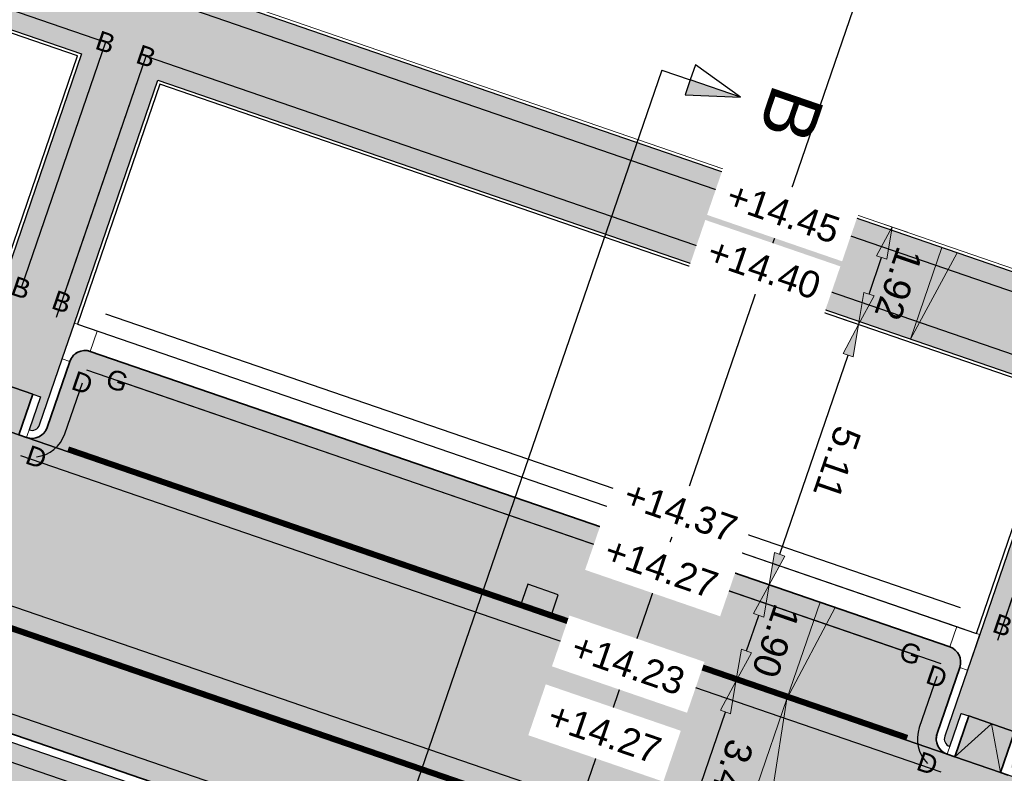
# Model space of a CAD drawing. Header units: metres. Extents: x 131295 to 132236, y 397710 to 398702.
# Tile 56 of 127: x 131425 to 131443, y 398041 to 398055. Entities that reach past the tile are written whole.
import ezdxf
from ezdxf.enums import TextEntityAlignment as Align

# ---------------------------------------------------------------- set-up
doc = ezdxf.new("R2010")
doc.units = ezdxf.units.M
doc.linetypes.add('AL-MATERIAALS', pattern=[2, 1, -1])
doc.linetypes.add('MA-1-3', pattern=[4, 1, -3])
doc.layers.get('Defpoints').update_dxf_attribs({"color": 128})
for name, color, linetype, lineweight in [('N-D-dwarsprofiel situatie @ 0.2', 7, 'Continuous', 25), ('N-IE-markering 1 - 3 streep 0.10', 255, 'MA-1-3', 18), ('N-KO-inritperronband 130-150x250mm', 3, 'Continuous', 35), ('N-KO-opsluitband 60x200mm', 2, 'Continuous', 25), ('N-KO-opsluitband achterkant', 8, 'Continuous', 5), ('N-KO-tekst banden', 1, 'Continuous', 18), ('N-KO-trottoirband 130-150x250mm', 3, 'Continuous', 35), ('N-KO-trottoirband 380-400x250mm', 3, 'Continuous', 35), ('N-KO-trottoirband achterkant', 8, 'Continuous', 5), ('N-RI-straatkolk', 7, 'Continuous', 25), ('N-VH-afschotrichting', 250, 'Continuous', 18), ('N-VH-afschotrichting @ 0.2', 250, 'Continuous', 18), ("N-VH-arcering 'MAT' grijs 254", 254, 'Continuous', 18), ('X-AL-maatvoering', 1, 'Continuous', 18), ('X-AL-materiaalscheiding', 1, 'AL-MATERIAALS', 18), ('X-AL-planhoogte', 190, 'Continuous', 25)]:
    doc.layers.add(name, color=color, linetype=linetype, lineweight=lineweight)
doc.layers.add("N-VH-arcering 'MAT' kleur 1 (heiderood)", color=7, linetype='Continuous', lineweight=18, true_color=0xd98c8c)
doc.layers.add("N-VH-arcering 'MAT' kleur 5 (roodbruin)", color=7, linetype='Continuous', lineweight=18, true_color=0xc5a6a0)
for name, color, linetype, plot in [('X-AL-contourlijnen', 30, 'Continuous', False), ('X-AL-hulplijn bandenlijnnummers', 30, 'Continuous', False), ('X-AL-hulplijn hoogtetekst', 190, 'Continuous', False)]:
    doc.layers.add(name, color=color, linetype=linetype, plot=plot)
doc.styles.add('CS Annotative', font='arial.ttf')
doc.dimstyles.new('CS Annotative', dxfattribs={"dimtxt": 2.5, "dimasz": 3, "dimexe": 0.18, "dimexo": 0.0625, "dimgap": 1, "dimtad": 1, "dimzin": 0, "dimdsep": 46, "dimtxsty": 'CS Annotative', "dimblk": 'CS Dimensionpijl', "dimcen": 0, "dimse1": 1, "dimse2": 1, "dimclrd": 256, "dimclre": 256, "dimclrt": 2, "dimadec": 0, "dimazin": 0, "dimtm": 1e-09, "dimtfac": 1, "dimtofl": 0, "dimtmove": 1, "dimatfit": 3, "dimfxl": 1, "dimtfillclr": 256, "dimtolj": 1, "dimtzin": 0, "dimarcsym": 0})

# ---------------------------------------------------------------- blocks, each defined once
blk = doc.blocks.new('*U147')
blk.add_lwpolyline([(2.178142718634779, 1.602558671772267), (-0.6415377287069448, 2.626961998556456), (-1.409840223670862, 0.5122016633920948), (1.409840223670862, -0.5122016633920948)], close=True)
blk.add_solid([(2.178142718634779, 1.602558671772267), (1.409840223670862, -0.5122016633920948), (2.178142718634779, 1.602558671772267), (-0.6415377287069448, 2.626961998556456)])
blk = doc.blocks.new('CS Dimensionpijl')
h = blk.add_hatch(color=256)
h.dxf.hatch_style = 1
h.paths.add_polyline_path([(-1, -0.1666666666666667), (0, 0), (-1, 0.1666666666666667)])
at = {"flags": 128}
blk.add_lwpolyline([(0, 0.5), (0, -0.5)], dxfattribs=at)
blk.add_lwpolyline([(-1, -0.1666666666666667), (0, 0), (-1, 0.1666666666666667)], close=True, dxfattribs=at)
blk = doc.blocks.new('*D346')
at = {"layer": 'Defpoints', "color": 0, "transparency": 16777216}
for p in [(131438.3446278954, 398042.6281038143), (131438.3446278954, 398042.6281038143), (131437.2395792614, 398039.4126686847)]:
    blk.add_point(p, dxfattribs=at)
at = {"layer": 'X-AL-maatvoering', "lineweight": -2, "transparency": 16777216}
blk.add_line((131437.434585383, 398039.9800949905), (131438.1496203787, 398042.060677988), dxfattribs=at)
at = {"layer": 'X-AL-maatvoering', "lineweight": -2, "transparency": 16777216, "xscale": 0.6000000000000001, "yscale": 0.6000000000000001, "zscale": 0.6000000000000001}
for p, rotation in [((131438.3446278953, 398042.6281038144), 71.03366602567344), ((131437.2395778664, 398039.4126691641), 251.0336660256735)]:
    blk.add_blockref('CS Dimensionpijl', p, dxfattribs=dict(at, rotation=rotation))
at = {"layer": 'X-AL-maatvoering', "color": 2, "transparency": 16777216, "insert": (131438.2228330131, 398040.87235725), "char_height": 0.5, "attachment_point": 5, "rotation": 251.03366602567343, "style": 'CS Annotative'}
blk.add_mtext('\\A1;3.40', dxfattribs=at)
blk = doc.blocks.new('*D347')
at = {"layer": 'Defpoints', "color": 0, "transparency": 16777216}
for p in [(131438.9621502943, 398044.4249519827), (131438.9621514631, 398044.4249515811), (131438.3446278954, 398042.6281038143)]:
    blk.add_point(p, dxfattribs=at)
at = {"layer": 'X-AL-maatvoering', "lineweight": -2, "transparency": 16777216}
blk.add_line((131438.539635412, 398043.1955296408), (131438.7671439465, 398043.8575257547), dxfattribs=at)
at = {"layer": 'X-AL-maatvoering', "lineweight": -2, "transparency": 16777216, "xscale": 0.6000000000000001, "yscale": 0.6000000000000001, "zscale": 0.6000000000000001}
for p, rotation in [((131438.9621514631, 398044.4249515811), 71.03366602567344), ((131438.3446278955, 398042.6281038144), 251.0336660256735)]:
    blk.add_blockref('CS Dimensionpijl', p, dxfattribs=dict(at, rotation=rotation))
at = {"layer": 'X-AL-maatvoering', "color": 2, "transparency": 16777216, "insert": (131439.0839585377, 398043.3785538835), "char_height": 0.5, "attachment_point": 5, "rotation": 251.03366602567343, "style": 'CS Annotative'}
blk.add_mtext('\\A1;1.90', dxfattribs=at)
blk = doc.blocks.new('*D348')
at = {"layer": 'Defpoints', "color": 0, "transparency": 16777216}
for p in [(131440.6240971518, 398049.2608211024), (131440.6269003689, 398049.2598577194), (131438.9621502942, 398044.4249519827)]:
    blk.add_point(p, dxfattribs=at)
at = {"layer": 'X-AL-maatvoering', "lineweight": -2, "transparency": 16777216}
blk.add_line((131439.1571589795, 398044.9923774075), (131440.4290896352, 398048.6933952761), dxfattribs=at)
at = {"layer": 'X-AL-maatvoering', "lineweight": -2, "transparency": 16777216, "xscale": 0.6000000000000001, "yscale": 0.6000000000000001, "zscale": 0.6000000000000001}
for p, rotation in [((131440.6240971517, 398049.2608211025), 71.03366602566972), ((131438.9621514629, 398044.4249515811), 251.0336660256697)]:
    blk.add_blockref('CS Dimensionpijl', p, dxfattribs=dict(at, rotation=rotation))
at = {"layer": 'X-AL-maatvoering', "color": 2, "transparency": 16777216, "insert": (131440.2236931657, 398046.6949125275), "char_height": 0.5, "attachment_point": 5, "rotation": 251.03366602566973, "style": 'CS Annotative'}
blk.add_mtext('\\A1;5.11', dxfattribs=at)
blk = doc.blocks.new('*D349')
at = {"layer": 'Defpoints', "color": 0, "transparency": 16777216}
for p in [(131441.2481211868, 398051.0765836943), (131441.2513614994, 398051.0754700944), (131440.6269003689, 398049.2598577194)]:
    blk.add_point(p, dxfattribs=at)
at = {"layer": 'X-AL-maatvoering', "lineweight": -2, "transparency": 16777216}
blk.add_line((131440.8191046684, 398049.8282469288), (131441.0531136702, 398050.5091578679), dxfattribs=at)
at = {"layer": 'X-AL-maatvoering', "lineweight": -2, "transparency": 16777216, "xscale": 0.6000000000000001, "yscale": 0.6000000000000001, "zscale": 0.6000000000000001}
for p, rotation in [((131441.2481211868, 398051.0765836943), 71.03366602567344), ((131440.6240971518, 398049.2608211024), 251.0336660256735)]:
    blk.add_blockref('CS Dimensionpijl', p, dxfattribs=dict(at, rotation=rotation))
at = {"layer": 'X-AL-maatvoering', "color": 2, "transparency": 16777216, "insert": (131441.3666780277, 398050.0207285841), "char_height": 0.5, "attachment_point": 5, "rotation": 251.03366602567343, "style": 'CS Annotative'}
blk.add_mtext('\\A1;1.92', dxfattribs=at)
blk = doc.blocks.new('*U434')
at = {"ltscale": 0.2}
h = blk.add_hatch(color=256, dxfattribs=at)
h.dxf.hatch_style = 1
h.paths.add_polyline_path([(0, 0), (3.08761811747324, 8.984239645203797), (4.506182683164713, 8.496720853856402)])
blk.add_lwpolyline([(0, 0), (3.08761811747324, 8.984239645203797), (4.506182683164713, 8.496720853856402)], close=True, dxfattribs=at)
blk = doc.blocks.new('*U435')
at = {"ltscale": 0.2}
h = blk.add_hatch(color=256, dxfattribs=at)
h.dxf.hatch_style = 1
h.paths.add_polyline_path([(0, 0), (2.92511283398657, 8.511387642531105), (4.34367739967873, 8.023868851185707)])
blk.add_lwpolyline([(0, 0), (2.92511283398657, 8.511387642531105), (4.34367739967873, 8.023868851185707)], close=True, dxfattribs=at)
blk = doc.blocks.new('*U436')
at = {"ltscale": 0.2}
h = blk.add_hatch(color=256, dxfattribs=at)
h.dxf.hatch_style = 1
h.paths.add_polyline_path([(0, 0), (-2.762625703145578, -8.038588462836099), (-1.34406113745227, -8.526107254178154)])
blk.add_lwpolyline([(0, 0), (-2.762625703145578, -8.038588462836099), (-1.34406113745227, -8.526107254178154)], close=True, dxfattribs=at)
blk = doc.blocks.new('*U517')
for points in [[(22.15527586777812, 55.83011120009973), (21.67361490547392, 54.4306169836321), (26.82770626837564, 54.22400043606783)], [(-7.101297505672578, -29.28189097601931), (-6.620702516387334, -27.88203033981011), (-2.428867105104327, -30.88800174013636)]]:
    blk.add_hatch(color=256).paths.add_polyline_path(points)
for p, q in [((22.63737407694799, 57.23087586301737), (22.15549449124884, 55.83074642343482)), ((26.82770626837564, 54.22400043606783), (22.63737407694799, 57.23087586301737)), ((22.15527586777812, 55.83011120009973), (21.67361490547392, 54.4306169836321)), ((26.82770626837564, 54.22400043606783), (22.15527586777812, 55.83011120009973)), ((21.67361490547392, 54.4306169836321), (26.82770626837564, 54.22400043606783)), ((-7.101297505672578, -29.28189097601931), (-6.620702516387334, -27.88203033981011)), ((-6.620702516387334, -27.88203033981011), (-2.428867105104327, -30.88800174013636)), ((-7.582328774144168, -30.68302239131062), (-7.101515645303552, -29.28252636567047)), ((-2.428867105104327, -30.88800174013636), (-7.101297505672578, -29.28189097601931)), ((-2.428867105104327, -30.88800174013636), (-7.582328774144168, -30.68302239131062))]:
    blk.add_line(p, q)
blk.add_lwpolyline([(19.50438224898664, 56.74133478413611), (-9.75219112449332, -28.37066739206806)])
at = {"ltscale": 10, "flags": 128}
for points in [[(19.50438224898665, 56.74133478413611), (22.15527586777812, 55.83011120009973)], [(-9.75219112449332, -28.37066739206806), (-7.101297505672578, -29.28189097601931)]]:
    blk.add_lwpolyline(points, dxfattribs=at)
at = {"lineweight": 50, "style": 'CS Annotative'}
for tag, p in [('Dwp1:', (31.55710888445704, 52.60142409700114)), ('Dwp2:', (2.288196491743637, -32.51256854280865))]:
    blk.add_attdef(tag, text='', height=5, rotation=251.03, dxfattribs=at).set_placement(p, align=Align.MIDDLE_CENTER)

msp = doc.modelspace()

# ---------------------------------------------------------------- hatches: boundary and pattern name
at = {"layer": "N-VH-arcering 'MAT' grijs 254"}
h = msp.add_hatch(color=256, dxfattribs=at)
h.dxf.hatch_style = 1
edge = h.paths.add_edge_path()
edge.add_line((131342.7596675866, 398069.7150251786), (131341.6284153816, 398070.1038041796))
edge.add_line((131341.6284153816, 398070.1038041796), (131341.1231030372, 398068.6334683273))
edge.add_line((131341.1231030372, 398068.6334683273), (131344.6623296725, 398067.4126458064))
edge.add_line((131344.6623296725, 398067.4126458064), (131344.6740631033, 398067.4469791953))
edge.add_line((131344.6740631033, 398067.4469791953), (131348.0075427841, 398066.3393957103))
edge.add_line((131348.0075427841, 398066.3393957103), (131348.1551189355, 398066.6045629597))
edge.add_line((131348.1551189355, 398066.6045629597), (131349.7807163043, 398066.0654328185))
edge.add_line((131349.7807163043, 398066.0654328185), (131349.7230970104, 398065.7357829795))
edge.add_line((131349.7230970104, 398065.7357829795), (131352.9977042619, 398064.5906258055))
edge.add_line((131352.9977042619, 398064.5906258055), (131359.3359764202, 398062.4226722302))
edge.add_line((131359.3359764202, 398062.4226722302), (131362.6641292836, 398061.2657356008))
edge.add_line((131362.6641292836, 398061.2657356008), (131364.5270973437, 398060.6138699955))
edge.add_line((131364.5270973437, 398060.6138699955), (131367.1167447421, 398059.7265202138))
edge.add_line((131367.1167447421, 398059.7265202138), (131367.026, 398059.459))
edge.add_line((131367.026, 398059.459), (131370.098, 398058.395))
edge.add_line((131370.098, 398058.395), (131370.1939942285, 398058.6743678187))
edge.add_line((131370.1939942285, 398058.6743678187), (131372.87, 398057.7548592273))
edge.add_line((131372.87, 398057.7548592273), (131372.798, 398057.475))
edge.add_line((131372.798, 398057.475), (131375.874, 398056.408))
edge.add_line((131375.874, 398056.408), (131375.9677388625, 398056.6843470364))
edge.add_line((131375.9677388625, 398056.6843470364), (131378.6559271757, 398055.7724946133))
edge.add_line((131378.6559271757, 398055.7724946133), (131378.565, 398055.482))
edge.add_line((131378.565, 398055.482), (131381.648, 398054.431))
edge.add_line((131381.648, 398054.431), (131381.7417237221, 398054.7073024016))
edge.add_line((131381.7417237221, 398054.7073024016), (131384.4259537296, 398053.7807277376))
edge.add_line((131384.4259537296, 398053.7807277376), (131384.333, 398053.51))
edge.add_line((131384.333, 398053.51), (131387.4252257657, 398052.4812634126))
edge.add_line((131387.4252257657, 398052.4812634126), (131387.496, 398052.694))
edge.add_line((131387.496, 398052.694), (131390.1800521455, 398051.7985150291))
edge.add_line((131390.1800521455, 398051.7985150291), (131390.098, 398051.52))
edge.add_line((131390.098, 398051.52), (131393.18, 398050.474))
edge.add_line((131393.18, 398050.474), (131393.2714851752, 398050.7368751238))
edge.add_line((131393.2714851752, 398050.7368751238), (131395.9504230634, 398049.816756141))
edge.add_line((131395.9504230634, 398049.816756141), (131395.88, 398049.547))
edge.add_line((131395.88, 398049.547), (131398.945, 398048.484))
edge.add_line((131398.945, 398048.484), (131399.0383878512, 398048.7557825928))
edge.add_line((131399.0383878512, 398048.7557825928), (131401.7112560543, 398047.8374293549))
edge.add_line((131401.7112560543, 398047.8374293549), (131401.639, 398047.568))
edge.add_line((131401.639, 398047.568), (131404.71, 398046.501))
edge.add_line((131404.71, 398046.501), (131404.8076832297, 398046.7735482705))
edge.add_line((131404.8076832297, 398046.7735482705), (131407.6766714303, 398045.7900599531))
edge.add_line((131407.6766714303, 398045.7900599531), (131407.594, 398045.52))
edge.add_line((131407.594, 398045.52), (131410.663, 398044.462))
edge.add_line((131410.663, 398044.462), (131410.7587688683, 398044.7407119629))
edge.add_line((131410.7587688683, 398044.7407119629), (131413.4489326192, 398043.8189923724))
edge.add_line((131413.4489326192, 398043.8189923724), (131413.353, 398043.539))
edge.add_line((131413.353, 398043.539), (131416.433, 398042.48))
edge.add_line((131416.433, 398042.48), (131416.5303210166, 398042.7632291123))
edge.add_line((131416.5303210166, 398042.7632291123), (131419.2121201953, 398041.8443754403))
edge.add_line((131419.2121201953, 398041.8443754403), (131419.112, 398041.553))
edge.add_line((131419.112, 398041.553), (131422.201, 398040.491))
edge.add_line((131422.201, 398040.491), (131422.3022357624, 398040.7856220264))
edge.add_line((131422.3022357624, 398040.7856220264), (131424.9762075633, 398039.8694502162))
edge.add_line((131424.9762075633, 398039.8694502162), (131424.874, 398039.572))
edge.add_line((131424.874, 398039.572), (131427.9534064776, 398038.513860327))
edge.add_line((131427.9534064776, 398038.513860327), (131428.0565548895, 398038.8140436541))
edge.add_line((131428.0565548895, 398038.8140436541), (131430.7684406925, 398037.8790389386))
edge.add_line((131430.7684406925, 398037.8790389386), (131430.665, 398037.578))
edge.add_line((131430.665, 398037.578), (131433.739, 398036.521))
edge.add_line((131433.739, 398036.521), (131433.8408027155, 398036.8172720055))
edge.add_line((131433.8408027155, 398036.8172720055), (131436.529101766, 398035.8882320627))
edge.add_line((131436.529101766, 398035.8882320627), (131436.428, 398035.594))
edge.add_line((131436.428, 398035.594), (131439.518, 398034.536))
edge.add_line((131439.518, 398034.536), (131439.6160726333, 398034.8214165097))
edge.add_line((131439.6160726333, 398034.8214165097), (131442.2801548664, 398033.9007455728))
edge.add_line((131442.2801548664, 398033.9007455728), (131442.183, 398033.618))
edge.add_line((131442.183, 398033.618), (131445.276, 398032.553))
edge.add_line((131445.276, 398032.553), (131445.352, 398032.781))
edge.add_line((131445.352, 398032.781), (131451.0680801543, 398030.8133967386))
edge.add_line((131451.0680801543, 398030.8133967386), (131450.7460321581, 398029.8695272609))
edge.add_line((131450.7460321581, 398029.8695272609), (131450.167661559, 398028.1744185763))
edge.add_line((131450.167661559, 398028.1744185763), (131452.4597349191, 398027.395141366))
edge.add_line((131452.4597349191, 398027.395141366), (131452.9206496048, 398028.7351172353))
edge.add_arc((131448.334383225, 398030.3126661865), 4.849999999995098, 341.0181981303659, 431.033621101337)
edge.add_line((131449.9106975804, 398034.8993570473), (131448.8710825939, 398035.2566429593))
edge.add_arc((131448.8223306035, 398035.1147865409), 0.1500000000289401, 71.03362109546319, 161.0336211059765)
edge.add_line((131448.6804741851, 398035.1635385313), (131448.1117009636, 398033.508546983))
edge.add_line((131448.1117009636, 398033.508546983), (131410.4724646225, 398046.4440750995))
edge.add_line((131410.4724646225, 398046.4440750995), (131411.0412377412, 398048.099066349))
edge.add_arc((131410.899381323, 398048.1478183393), 0.1499999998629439, 341.0336211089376, 431.0336210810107)
edge.add_line((131410.9481333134, 398048.2896747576), (131410.7368746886, 398047.6749636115))
edge.add_line((131410.7368746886, 398047.6749636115), (131410.5950182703, 398047.7237156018))
edge.add_line((131410.5950182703, 398047.7237156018), (131409.7438797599, 398048.0162275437))
edge.add_line((131409.7438797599, 398048.0162275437), (131409.6020233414, 398048.064979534))
edge.add_line((131409.6020233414, 398048.064979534), (131409.8132819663, 398048.6796906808))
edge.add_arc((131409.7645299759, 398048.5378342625), 0.1499999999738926, 71.03362108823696, 161.0336211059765)
edge.add_line((131409.6226735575, 398048.5865862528), (131409.0539004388, 398046.9315950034))
edge.add_line((131409.0539004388, 398046.9315950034), (131381.8174681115, 398056.2919771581))
edge.add_line((131381.8174681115, 398056.2919771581), (131382.3862412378, 398057.9469684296))
edge.add_arc((131382.2443848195, 398057.99572042), 0.1499999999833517, 341.0336210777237, 431.0336166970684)
edge.add_line((131382.2931368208, 398058.1375768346), (131381.1582855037, 398058.5275928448))
edge.add_arc((131381.1095335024, 398058.3857364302), 0.1499999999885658, 71.03361669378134, 161.0336211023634)
edge.add_line((131380.967677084, 398058.4344884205), (131380.3989039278, 398056.779497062))
edge.add_line((131380.3989039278, 398056.779497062), (131342.7596675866, 398069.7150251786))
h = msp.add_hatch(color=256, dxfattribs=at)
h.dxf.hatch_style = 1
edge = h.paths.add_edge_path()
edge.add_line((131484.137227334, 398031.9594301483), (131485.4650959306, 398035.8051629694))
edge.add_line((131485.4650959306, 398035.8051629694), (131399.8556683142, 398065.2496416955))
edge.add_line((131399.8556683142, 398065.2496416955), (131394.553970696, 398067.1060699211))
edge.add_line((131394.553970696, 398067.1060699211), (131393.2962202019, 398063.3609416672))
edge.add_arc((131397.8938700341, 398061.8168833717), 4.84999999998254, 161.4360731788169, 251.033652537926)
edge.add_line((131396.3175581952, 398057.230191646), (131399.099758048, 398056.2736538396))
edge.add_arc((131399.1485271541, 398056.4155043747), 0.1500000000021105, 251.0267079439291, 341.0336525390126)
edge.add_line((131399.2903835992, 398056.3667524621), (131399.7128942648, 398057.5961577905))
edge.add_line((131399.7128942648, 398057.5961577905), (131399.8267705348, 398057.9275105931))
edge.add_line((131399.8267705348, 398057.9275105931), (131396.8527868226, 398058.9495818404))
edge.add_arc((131397.8278250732, 398061.786710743), 3.000000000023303, 161.4431273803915, 251.03365254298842, ccw=False)
edge.add_line((131394.9838003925, 398062.7414482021), (131395.3494642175, 398063.8307078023))
edge.add_arc((131396.2974724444, 398063.5124619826), 0.9999999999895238, 71.01987362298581, 161.4431273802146, ccw=False)
edge.add_line((131396.6227126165, 398064.4580934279), (131413.1264712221, 398058.781796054))
edge.add_line((131413.1264712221, 398058.781796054), (131411.5727548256, 398054.2608516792))
edge.add_line((131411.5727548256, 398054.2608516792), (131411.3452459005, 398053.5988549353))
edge.add_line((131411.3452459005, 398053.5988549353), (131410.9227294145, 398052.3694326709))
edge.add_arc((131411.0645858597, 398052.3206807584), 0.1500000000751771, 161.0336525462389, 251.0339748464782)
edge.add_line((131411.0158347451, 398052.1788240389), (131411.2270943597, 398052.7935380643))
edge.add_line((131411.2270943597, 398052.7935380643), (131411.3689507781, 398052.7447860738))
edge.add_line((131411.3689507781, 398052.7447860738), (131412.2200892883, 398052.4522741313))
edge.add_line((131412.2200892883, 398052.4522741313), (131412.3619457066, 398052.4035221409))
edge.add_line((131412.3619457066, 398052.4035221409), (131412.1506870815, 398051.7888109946))
edge.add_arc((131412.1994383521, 398051.9306676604), 0.1500000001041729, 251.0339118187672, 341.0336210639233)
edge.add_line((131412.3412947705, 398051.8819156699), (131412.7638112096, 398053.1113356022))
edge.add_line((131412.7638112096, 398053.1113356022), (131412.9913204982, 398053.7733322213))
edge.add_line((131412.9913204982, 398053.7733322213), (131414.5449196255, 398058.2939353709))
edge.add_line((131414.5449196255, 398058.2939353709), (131426.1761855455, 398054.2934815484))
edge.add_line((131426.1761855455, 398054.2934815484), (131424.6235453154, 398049.7756685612))
edge.add_line((131424.6235453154, 398049.7756685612), (131424.3960363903, 398049.1136718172))
edge.add_line((131424.3960363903, 398049.1136718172), (131423.9735199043, 398047.8842495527))
edge.add_arc((131424.1153763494, 398047.8354976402), 0.1500000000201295, 161.0336525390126, 251.0339748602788)
edge.add_line((131424.0666252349, 398047.6936409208), (131424.2778848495, 398048.3083549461))
edge.add_line((131424.2778848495, 398048.3083549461), (131424.4197412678, 398048.2596029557))
edge.add_line((131424.4197412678, 398048.2596029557), (131425.270879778, 398047.9670910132))
edge.add_line((131425.270879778, 398047.9670910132), (131425.4127361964, 398047.9183390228))
edge.add_line((131425.4127361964, 398047.9183390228), (131425.2014775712, 398047.3036278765))
edge.add_arc((131425.2502288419, 398047.4454845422), 0.1500000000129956, 251.0339117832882, 341.0336210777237)
edge.add_line((131425.3920852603, 398047.3967325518), (131425.8146016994, 398048.6261524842))
edge.add_line((131425.8146016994, 398048.6261524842), (131426.042110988, 398049.2881491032))
edge.add_line((131426.042110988, 398049.2881491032), (131427.5946339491, 398053.8056208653))
edge.add_line((131427.5946339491, 398053.8056208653), (131444.4268729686, 398048.0163460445))
edge.add_line((131444.4268729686, 398048.0163460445), (131442.8757468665, 398043.5029388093))
edge.add_line((131442.8757468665, 398043.5029388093), (131442.64823449, 398042.8409320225))
edge.add_line((131442.64823449, 398042.8409320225), (131442.225718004, 398041.6115097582))
edge.add_arc((131442.3675744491, 398041.5627578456), 0.150000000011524, 161.0336525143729, 251.0324077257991)
edge.add_line((131442.3188194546, 398041.4209024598), (131442.5300790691, 398042.0356164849))
edge.add_line((131442.5300790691, 398042.0356164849), (131442.6719354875, 398041.9868644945))
edge.add_line((131442.6719354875, 398041.9868644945), (131443.5230739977, 398041.6943525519))
edge.add_line((131443.5230739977, 398041.6943525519), (131443.664930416, 398041.6456005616))
edge.add_line((131443.664930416, 398041.6456005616), (131443.4536717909, 398041.0308894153))
edge.add_arc((131443.5024269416, 398041.1727447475), 0.1499999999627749, 251.0323446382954, 341.0336210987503)
edge.add_line((131443.6442833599, 398041.1239927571), (131444.066799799, 398042.3534126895))
edge.add_line((131444.066799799, 398042.3534126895), (131444.2943090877, 398043.0154093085))
edge.add_line((131444.2943090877, 398043.0154093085), (131445.8453213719, 398047.5284853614))
edge.add_line((131445.8453213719, 398047.5284853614), (131459.3734181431, 398042.8756361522))
edge.add_line((131459.3734181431, 398042.8756361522), (131457.1247310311, 398036.3325380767))
edge.add_line((131457.1247310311, 398036.3325380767), (131458.8270071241, 398035.7475114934))
edge.add_line((131458.8270071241, 398035.7475114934), (131461.075554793, 398042.2902038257))
edge.add_line((131461.075554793, 398042.2902038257), (131482.0069374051, 398035.0910708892))
edge.add_arc((131481.681697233, 398034.1454394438), 1.000000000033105, -18.966347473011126, 71.01987362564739, ccw=False)
edge.add_line((131482.6274068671, 398033.8204266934), (131481.1931190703, 398029.6469910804))
edge.add_line((131481.1931190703, 398029.6469910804), (131480.8518637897, 398028.6540061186))
edge.add_line((131480.8518637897, 398028.6540061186), (131481.9867063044, 398028.2639779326))
edge.add_line((131481.9867063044, 398028.2639779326), (131482.2704191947, 398028.1664741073))
edge.add_line((131482.2704191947, 398028.1664741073), (131482.1241634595, 398027.7409047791))
edge.add_arc((131482.1729159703, 398027.8827610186), 0.1500000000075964, 251.0334109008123, 341.0336525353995)
edge.add_line((131482.3147724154, 398027.8340091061), (131482.7697900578, 398029.1580019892))
edge.add_line((131482.7697900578, 398029.1580019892), (131482.997298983, 398029.8199987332))
edge.add_line((131482.997298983, 398029.8199987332), (131483.1904411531, 398030.3805014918))
edge.add_line((131483.1904411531, 398030.3805014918), (131488.4430135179, 398028.5894768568))
edge.add_line((131488.4430135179, 398028.5894768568), (131488.2459874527, 398028.0161779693))
edge.add_line((131488.2459874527, 398028.0161779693), (131489.3808390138, 398027.626162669))
edge.add_line((131489.3808390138, 398027.626162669), (131489.5788042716, 398028.2021943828))
edge.add_line((131489.5788042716, 398028.2021943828), (131498.8544287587, 398025.0393875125))
edge.add_line((131498.8544287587, 398025.0393875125), (131498.6487934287, 398024.4410377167))
edge.add_line((131498.6487934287, 398024.4410377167), (131499.7836449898, 398024.0510224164))
edge.add_line((131499.7836449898, 398024.0510224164), (131499.9902195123, 398024.6521050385))
edge.add_line((131499.9902195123, 398024.6521050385), (131505.2433937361, 398022.8608751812))
edge.add_line((131505.2433937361, 398022.8608751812), (131505.8296367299, 398024.5627420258))
edge.add_line((131505.8296367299, 398024.5627420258), (131484.137227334, 398031.9594301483))
h = msp.add_hatch(color=256, dxfattribs=at)
h.dxf.hatch_style = 1
h.paths.add_polyline_path([(131425.270879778, 398047.9670910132), (131424.4197412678, 398048.2596029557), (131424.1597306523, 398047.503035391), (131425.0108691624, 398047.2105234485)])
h = msp.add_hatch(color=256, dxfattribs=at)
h.dxf.hatch_style = 1
h.paths.add_polyline_path([(131443.5230739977, 398041.6943525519), (131442.6719354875, 398041.9868644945), (131442.4119248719, 398041.2302969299), (131443.2630633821, 398040.9377849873)])
at = {"layer": "N-VH-arcering 'MAT' kleur 1 (heiderood)"}
h = msp.add_hatch(color=256, dxfattribs=at)
h.dxf.hatch_style = 1
edge = h.paths.add_edge_path()
edge.add_line((131409.8620339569, 398048.8215470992), (131410.0038903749, 398048.7727951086))
edge.add_line((131410.0038903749, 398048.7727951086), (131410.8550288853, 398048.4802831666))
edge.add_line((131410.8550288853, 398048.4802831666), (131410.9968853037, 398048.4315311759))
edge.add_line((131410.9968853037, 398048.4315311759), (131448.9198345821, 398035.3984993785))
edge.add_line((131448.9198345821, 398035.3984993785), (131448.9664546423, 398035.3824773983))
edge.add_line((131448.9664546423, 398035.3824773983), (131450.0715097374, 398038.5979185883))
edge.add_line((131450.0715097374, 398038.5979185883), (131443.4049175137, 398040.8890337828))
edge.add_line((131443.4049175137, 398040.8890337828), (131443.2630633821, 398040.9377849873))
edge.add_line((131443.2630633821, 398040.9377849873), (131442.4119248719, 398041.2302969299))
edge.add_line((131442.4119248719, 398041.2302969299), (131442.2700713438, 398041.279044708))
edge.add_line((131442.2700713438, 398041.279044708), (131425.1527250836, 398047.1617716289))
edge.add_line((131425.1527250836, 398047.1617716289), (131425.0108691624, 398047.2105234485))
edge.add_line((131425.0108691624, 398047.2105234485), (131424.1597306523, 398047.503035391))
edge.add_line((131424.1597306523, 398047.503035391), (131424.0178742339, 398047.5517873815))
edge.add_line((131424.0178742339, 398047.5517873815), (131412.1019352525, 398051.6469545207))
edge.add_line((131412.1019352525, 398051.6469545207), (131411.9600786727, 398051.6957065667))
edge.add_line((131411.9600786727, 398051.6957065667), (131411.1089401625, 398051.9882185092))
edge.add_line((131411.1089401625, 398051.9882185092), (131410.9670825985, 398052.0369676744))
edge.add_line((131410.9670825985, 398052.0369676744), (131399.0649682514, 398056.1273760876))
edge.add_arc((131399.1485271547, 398056.4155043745), 0.300000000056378, 251.026707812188, 253.82752913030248, ccw=False)
edge.add_line((131399.050988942, 398056.1318033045), (131397.261760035, 398056.746951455))
edge.add_line((131397.261760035, 398056.746951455), (131396.1567577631, 398053.5316582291))
edge.add_line((131396.1567577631, 398053.5316582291), (131409.8620339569, 398048.8215470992))
at = {"layer": "N-VH-arcering 'MAT' kleur 5 (roodbruin)"}
h = msp.add_hatch(color=256, dxfattribs=at)
h.dxf.hatch_style = 1
edge = h.paths.add_edge_path()
edge.add_arc((131426.2401709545, 398048.4798965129), 0.3000000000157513, 71.03354805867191, 161.0336210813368)
edge.add_line((131425.9564581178, 398048.5774004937), (131425.5339416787, 398047.3479805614))
edge.add_arc((131425.2502288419, 398047.4454845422), 0.3000000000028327, 251.0336660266, 341.03362109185, ccw=False)
edge.add_line((131425.1527250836, 398047.1617716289), (131442.2700713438, 398041.279044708))
edge.add_arc((131442.3675744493, 398041.5627578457), 0.3000000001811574, 161.033652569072, 251.0337978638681, ccw=False)
edge.add_line((131442.0838615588, 398041.6602616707), (131442.5063782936, 398042.889684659))
edge.add_arc((131442.2226651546, 398042.9871877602), 0.2999999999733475, 341.0337987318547, 431.0336214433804)
edge.add_line((131442.3201691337, 398043.2709005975), (131426.337675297, 398048.7636092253))
h = msp.add_hatch(color=256, dxfattribs=at)
h.dxf.hatch_style = 1
edge = h.paths.add_edge_path()
edge.add_arc((131410.899381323, 398048.1478183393), 0.2999999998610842, -18.96637890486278, 71.03362154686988, ccw=False)
edge.add_line((131411.1830941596, 398048.0503143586), (131410.7443263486, 398046.7736068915))
edge.add_arc((131410.9807537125, 398046.6923535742), 0.2499999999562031, 161.0336210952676, 251.0336210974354)
edge.add_line((131410.8995003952, 398046.4559262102), (131447.7821691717, 398033.780408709))
edge.add_arc((131447.863422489, 398034.0168360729), 0.2499999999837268, 251.0336210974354, 341.0336210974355)
edge.add_line((131448.0998498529, 398033.9355827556), (131448.5386177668, 398035.2122905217))
edge.add_arc((131448.8223306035, 398035.1147865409), 0.3000000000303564, 71.03362154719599, 161.0336210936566, ccw=False)
edge.add_line((131448.9198345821, 398035.3984993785), (131410.9968853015, 398048.4315311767))

# ---------------------------------------------------------------- linework, layer by layer
at = {"layer": 'N-IE-markering 1 - 3 streep 0.10', "const_width": 0.1, "flags": 128}
for points in [[(131411.7372022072, 398048.1242350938), (131448.1470163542, 398035.6112245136)], [(131425.9255439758, 398046.9490469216), (131441.5297542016, 398041.5863402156)]]:
    msp.add_lwpolyline(points, dxfattribs=at)
at = {"layer": 'N-KO-inritperronband 130-150x250mm', "flags": 128}
msp.add_lwpolyline([(131425.1527255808, 398047.1617714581), (131425.0108691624, 398047.2105234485), (131425.270879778, 398047.9670910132)], dxfattribs=at)
at = {"layer": 'N-KO-inritperronband 130-150x250mm', "ltscale": 0.8}
for points in [[(131442.2700644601, 398041.2790470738), (131442.4119248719, 398041.2302969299), (131442.6719354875, 398041.9868644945)], [(131443.5230739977, 398041.6943525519), (131443.2630633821, 398040.9377849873), (131443.4049175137, 398040.8890337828)]]:
    msp.add_lwpolyline(points, dxfattribs=at)
at = {"layer": 'N-KO-opsluitband 60x200mm', "flags": 128}
msp.add_lwpolyline([(131534.5740784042, 398119.2515092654), (131537.0548361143, 398118.3917861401, -0.4135534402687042), (131537.6729898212, 398117.1215982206), (131505.8296367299, 398024.5627420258), (131484.137227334, 398031.9594301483), (131485.4650959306, 398035.8051629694), (131399.8556681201, 398065.2496417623), (131400.100182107, 398065.9605245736)], format="xyb", dxfattribs=at)
for points in [[(131412.9913204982, 398053.7733322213), (131414.5449196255, 398058.2939353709), (131426.1761855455, 398054.2934815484), (131424.6235453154, 398049.7756685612)], [(131426.042110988, 398049.2881491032), (131427.5946339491, 398053.8056208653), (131444.4268729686, 398048.0163460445), (131442.8757468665, 398043.5029388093)]]:
    msp.add_lwpolyline(points, dxfattribs=at)
at = {"layer": 'N-KO-opsluitband achterkant', "flags": 128}
msp.add_lwpolyline([(131534.5544313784, 398119.1948171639), (131537.0351890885, 398118.3350940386, -0.4135534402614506), (131537.616253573, 398117.1411173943), (131505.7923663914, 398024.6388426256), (131484.2135998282, 398031.9967807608), (131485.5414164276, 398035.8423629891), (131399.931921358, 398065.2868649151), (131400.1569196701, 398065.9410092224)], format="xyb", dxfattribs=at)
for points in [[(131413.0480630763, 398053.7538314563), (131414.5821567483, 398058.2176783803), (131426.0999468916, 398054.2562533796), (131424.5668027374, 398049.7951693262)], [(131426.0988535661, 398049.2686483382), (131427.6318710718, 398053.7293638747), (131444.3506343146, 398047.9791178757), (131442.8190042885, 398043.5224395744)]]:
    msp.add_lwpolyline(points, dxfattribs=at)
at = {"layer": 'N-KO-trottoirband 130-150x250mm', "ltscale": 0.8}
for points in [[(131425.1527257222, 398047.1617714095, 0.4142126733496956), (131425.5339416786, 398047.3479805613), (131425.9564606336, 398048.5774078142)], [(131452.6017522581, 398027.346857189), (131453.0624928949, 398028.6863270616, 0.4142924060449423), (131449.9594495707, 398035.0412134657), (131448.9198345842, 398035.3984993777, 0.4142135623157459), (131448.5386177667, 398035.2122905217), (131448.0998498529, 398033.9355827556, -0.4142135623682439), (131447.7821691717, 398033.780408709), (131410.8995003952, 398046.4559262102, -0.4142135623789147), (131410.7443263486, 398046.7736068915), (131411.1830941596, 398048.0503143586, 0.4142135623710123), (131410.9968853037, 398048.4315311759)], [(131442.5063782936, 398042.889684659), (131442.0838615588, 398041.6602616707, 0.4142071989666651), (131442.2700644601, 398041.2790470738)]]:
    msp.add_lwpolyline(points, format="xyb", dxfattribs=at)
at = {"layer": 'N-KO-trottoirband 380-400x250mm'}
msp.add_lwpolyline([(131442.3201691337, 398043.2709005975), (131426.337675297, 398048.7636092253)], dxfattribs=at)
for centre, start, end in [((131426.2401709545, 398048.4798965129), 71.03362109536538, 161.0336210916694), ((131442.2226651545, 398042.9871877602), 341.0336525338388, 71.03365253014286)]:
    msp.add_arc(centre, 0.3, start, end, dxfattribs=at)
at = {"layer": 'N-KO-trottoirband achterkant', "flags": 128}
for points in [[(131425.9564581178, 398048.5774004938), (131425.8146016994, 398048.6261524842), (131426.042110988, 398049.2881491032), (131426.4676802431, 398049.1418931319), (131426.3376749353, 398048.7636093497)], [(131442.5063780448, 398042.8896839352), (131442.64823449, 398042.8409320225), (131442.8757434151, 398043.5029287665), (131442.4501740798, 398043.6491845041), (131442.3201689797, 398043.2709006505)]]:
    msp.add_lwpolyline(points, dxfattribs=at)
at = {"layer": 'N-KO-trottoirband achterkant'}
msp.add_lwpolyline([(131442.4501740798, 398043.6491845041), (131426.4676802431, 398049.1418931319)], dxfattribs=at)
at = {"layer": 'N-KO-trottoirband achterkant', "ltscale": 0.8}
for points in [[(131425.201477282, 398047.3036279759, 0.4142126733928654), (131425.3920852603, 398047.3967325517), (131425.8146016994, 398048.6261524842)], [(131452.6017522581, 398027.346857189), (131452.4597349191, 398027.395141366), (131452.9206496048, 398028.7351172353, 0.4142924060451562), (131449.9106975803, 398034.8993570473), (131448.8710825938, 398035.2566429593, 0.4142135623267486), (131448.6804741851, 398035.1635385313), (131448.1117009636, 398033.508546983), (131410.4724646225, 398046.4440750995), (131411.0412377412, 398048.0990663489, 0.4142135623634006), (131410.9481333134, 398048.2896747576)], [(131442.64823449, 398042.8409320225), (131442.225718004, 398041.6115097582, 0.4142071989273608), (131442.3188194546, 398041.4209024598)]]:
    msp.add_lwpolyline(points, format="xyb", dxfattribs=at)
for points in [[(131425.270879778, 398047.9670910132), (131425.4127361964, 398047.9183390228), (131425.1527255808, 398047.1617714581)], [(131442.2700674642, 398041.2790460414), (131442.5300790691, 398042.0356164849), (131442.6719354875, 398041.9868644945)]]:
    msp.add_lwpolyline(points, dxfattribs=at)
at = {"layer": 'N-VH-afschotrichting', "flags": 128}
msp.add_lwpolyline([(131442.4119248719, 398041.2302969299), (131443.0975047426, 398041.8406085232), (131443.2630633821, 398040.9377849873)], dxfattribs=at)
at = {"layer": 'X-AL-contourlijnen', "flags": 128}
for points in [[(131485.4650959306, 398035.8051629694), (131399.8556683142, 398065.2496416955)], [(131414.5449196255, 398058.2939353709), (131426.1761855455, 398054.2934815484), (131424.6235453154, 398049.7756685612)], [(131448.1117009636, 398033.508546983), (131410.4724646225, 398046.4440750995)]]:
    msp.add_lwpolyline(points, dxfattribs=at)
for points in [[(131414.5821567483, 398058.2176783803), (131413.0480630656, 398053.7538314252), (131413.4641752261, 398053.6108255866), (131424.1506904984, 398049.9381749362), (131424.5668027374, 398049.7951693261), (131426.0999468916, 398054.2562533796)], [(131427.6318710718, 398053.7293638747), (131426.0988535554, 398049.268648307), (131426.5149657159, 398049.1256424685), (131442.402888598, 398043.6654351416), (131442.8190008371, 398043.5224295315), (131444.3506343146, 398047.9791178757)], [(131425.270879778, 398047.9670910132), (131424.4197412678, 398048.2596029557), (131424.1597306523, 398047.503035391), (131425.0108691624, 398047.2105234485)], [(131443.5230739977, 398041.6943525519), (131442.6719354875, 398041.9868644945), (131442.4119248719, 398041.2302969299), (131443.2630633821, 398040.9377849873)]]:
    msp.add_lwpolyline(points, close=True, dxfattribs=at)
for points in [[(131409.8620339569, 398048.8215470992), (131410.0038903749, 398048.7727951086), (131410.8550288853, 398048.4802831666), (131410.9968853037, 398048.4315311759), (131448.9198345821, 398035.3984993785), (131448.9664546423, 398035.3824773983), (131450.0715097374, 398038.5979185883), (131443.4049175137, 398040.8890337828), (131443.2630633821, 398040.9377849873), (131442.4119248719, 398041.2302969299), (131442.2700713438, 398041.279044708), (131425.1527250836, 398047.1617716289), (131425.0108691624, 398047.2105234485), (131424.1597306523, 398047.503035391), (131424.0178742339, 398047.5517873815), (131412.1019352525, 398051.6469545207), (131411.9600786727, 398051.6957065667), (131411.1089401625, 398051.9882185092), (131410.9670825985, 398052.0369676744), (131399.0649682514, 398056.1273760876, -0.0122214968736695), (131399.050988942, 398056.1318033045), (131397.261760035, 398056.746951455), (131396.1567577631, 398053.5316582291)], [(131426.337675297, 398048.7636092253, 0.4142139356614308), (131425.9564581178, 398048.5774004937), (131425.5339416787, 398047.3479805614, -0.4142133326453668), (131425.1527250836, 398047.1617716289), (131442.2700713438, 398041.279044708, -0.4142143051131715), (131442.0838615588, 398041.6602616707), (131442.5063782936, 398042.889684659, 0.4142126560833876), (131442.3201691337, 398043.2709005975)], [(131410.9968853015, 398048.4315311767, -0.4142135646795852), (131411.1830941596, 398048.0503143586), (131410.7443263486, 398046.7736068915, 0.4142135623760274), (131410.8995003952, 398046.4559262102), (131447.7821691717, 398033.780408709, 0.4142135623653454), (131448.0998498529, 398033.9355827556), (131448.5386177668, 398035.2122905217, -0.4142135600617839), (131448.9198345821, 398035.3984993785)]]:
    msp.add_lwpolyline(points, format="xyb", close=True, dxfattribs=at)
msp.add_lwpolyline([(131424.4197412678, 398048.2596029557), (131425.270879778, 398047.9670910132), (131425.4127361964, 398047.9183390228), (131425.2014775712, 398047.3036278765, 0.4142120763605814), (131425.3920852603, 398047.3967325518), (131425.8146016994, 398048.6261524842), (131426.042110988, 398049.2881491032), (131427.5946339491, 398053.8056208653), (131444.4268729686, 398048.0163460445), (131442.8757468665, 398043.5029388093), (131442.64823449, 398042.8409320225), (131442.225718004, 398041.6115097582, 0.4142071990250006), (131442.3188194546, 398041.4209024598), (131442.5300790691, 398042.0356164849), (131442.6719354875, 398041.9868644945), (131443.5230739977, 398041.6943525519)], format="xyb", dxfattribs=at)
at = {"layer": 'X-AL-hulplijn bandenlijnnummers', "flags": 128}
msp.add_lwpolyline([(131534.9721465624, 398119.4839780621), (131537.1694437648, 398118.7224900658, -0.4135534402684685), (131538.0039512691, 398117.0077363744), (131506.047047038, 398024.1188218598), (131483.6917211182, 398031.7415515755), (131485.0198930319, 398035.5881628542), (131399.4108575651, 398065.0325067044), (131399.6716362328, 398065.7906763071)], format="xyb", dxfattribs=at)
for points in [[(131412.7578259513, 398054.1707995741), (131414.327703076, 398058.7387678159), (131426.6209110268, 398054.5106458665), (131425.0520475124, 398049.9456269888)], [(131425.8086164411, 398049.685616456), (131427.3774173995, 398054.2504533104), (131444.8715984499, 398048.2335103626), (131443.3042490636, 398043.672897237)]]:
    msp.add_lwpolyline(points, dxfattribs=at)
at = {"layer": 'X-AL-hulplijn bandenlijnnummers', "ltscale": 0.8}
for points in [[(131453.0303002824, 398027.5167000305), (131453.3934605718, 398028.5724833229, 0.4142924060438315), (131450.0732042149, 398035.3722117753), (131449.0335892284, 398035.7294976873, 0.4142135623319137), (131448.2076194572, 398035.3260451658), (131447.8013528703, 398034.1439083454), (131411.107825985, 398046.7544231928), (131411.5140924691, 398047.9365597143, 0.2846489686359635), (131411.3622825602, 398048.604132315, 0.2846489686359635)], [(131425.334823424, 398046.8010128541, 0.2846481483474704), (131425.8649399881, 398047.2342259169), (131426.1899549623, 398048.1799403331)], [(131442.0778760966, 398042.7197262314), (131441.7528631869, 398041.7740161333, 0.2846430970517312), (131441.9046635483, 398041.1064536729)]]:
    msp.add_lwpolyline(points, format="xyb", dxfattribs=at)
at = {"layer": 'X-AL-hulplijn bandenlijnnummers'}
msp.add_lwpolyline([(131441.5917034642, 398043.1511602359), (131426.8386323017, 398048.2213527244)], dxfattribs=at)
at = {"layer": 'X-AL-hulplijn hoogtetekst', "flags": 128}
msp.add_lwpolyline([(131534.6886860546, 398119.5822131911), (131537.1694437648, 398118.7224900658, -0.4135534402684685), (131538.0039512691, 398117.0077363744), (131506.047047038, 398024.1188218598), (131483.6917211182, 398031.7415515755), (131485.0198930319, 398035.5881628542), (131399.4108575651, 398065.0325067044), (131399.769212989, 398066.0743641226)], format="xyb", dxfattribs=at)
for points in [[(131432.9238190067, 398033.0084389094), (131440.6648257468, 398055.5329406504)], [(131425.7111126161, 398049.4019035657), (131427.3774173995, 398054.2504533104), (131444.8715984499, 398048.2335103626), (131443.2067452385, 398043.3891843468)], [(131411.1106399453, 398048.7625294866), (131449.0335892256, 398035.7294976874)], [(131425.0389711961, 398046.8307730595), (131442.1563169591, 398040.9480463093)]]:
    msp.add_lwpolyline(points, dxfattribs=at)
at = {"layer": 'X-AL-hulplijn hoogtetekst'}
for points in [[(131442.5166429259, 398043.9964335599), (131426.6287200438, 398049.4566408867)], [(131442.159129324, 398042.9561528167), (131426.2712064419, 398048.4163601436)]]:
    msp.add_lwpolyline(points, dxfattribs=at)
at = {"layer": 'X-AL-hulplijn hoogtetekst', "ltscale": 0.8}
for points in [[(131452.9327199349, 398027.2330134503), (131453.3934605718, 398028.5724833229, 0.4142924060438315), (131450.0732042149, 398035.3722117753), (131449.0335892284, 398035.7294976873, 0.4142135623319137), (131448.2076194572, 398035.3260451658), (131447.8013528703, 398034.1439083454), (131411.107825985, 398046.7544231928), (131411.5140924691, 398047.9365597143, 0.4142135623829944), (131411.1106399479, 398048.7625294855, 0.4142135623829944)], [(131452.4890898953, 398027.0154855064), (131452.0145166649, 398027.1768346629), (131452.589681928, 398028.8489609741, 0.4142924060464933), (131449.7969429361, 398034.5683587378), (131448.9464698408, 398034.860641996), (131448.3289446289, 398033.0637940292), (131410.0277116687, 398046.2268314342), (131410.6656384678, 398048.0830430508)]]:
    msp.add_lwpolyline(points, format="xyb", dxfattribs=at)
at = {"layer": 'X-AL-materiaalscheiding', "flags": 128}
for points in [[(131410.9968853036, 398048.4315311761), (131448.9198345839, 398035.398499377)], [(131424.4197412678, 398048.2596029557), (131425.270879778, 398047.9670910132)], [(131425.1527255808, 398047.1617714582), (131442.2700713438, 398041.279044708)], [(131442.6719354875, 398041.9868644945), (131443.5230739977, 398041.6943525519)], [(131443.2630633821, 398040.9377849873), (131442.4119248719, 398041.2302969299)]]:
    msp.add_lwpolyline(points, dxfattribs=at)

# ---------------------------------------------------------------- block references
at = {"layer": 'N-D-dwarsprofiel situatie @ 0.2', "xscale": 0.2, "yscale": 0.2, "zscale": 0.2}
msp.add_blockref('*U517', (131433.0635569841, 398042.6454568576), dxfattribs=at).add_auto_attribs({'Dwp1:': 'B', 'Dwp2:': 'B'})
at = {"layer": 'N-RI-straatkolk', "xscale": 0.2, "yscale": 0.2, "zscale": 0.2, "rotation": 1}
msp.add_blockref('*U147', (131434.6098180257, 398043.9116349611), dxfattribs=at)
at = {"layer": 'N-VH-afschotrichting @ 0.2', "xscale": 0.2, "yscale": 0.2, "zscale": 0.2}
for name, p in [('*U435', (131441.5892296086, 398048.99232418)), ('*U434', (131439.2903376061, 398042.3030912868)), ('*U436', (131439.2903376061, 398042.3030912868))]:
    msp.add_blockref(name, p, dxfattribs=at)

# ---------------------------------------------------------------- texts
at = {"layer": 'N-KO-tekst banden', "style": 'CS Annotative'}
for s, height, p in [('B', 0.3599999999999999, (131426.6209110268, 398054.5106458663)), ('B', 0.3599999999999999, (131427.3774173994, 398054.2504533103)), ('B', 0.3599999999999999, (131425.0520475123, 398049.9456269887)), ('B', 0.3599999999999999, (131425.808616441, 398049.6856164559)), ('D', 0.36, (131426.1899549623, 398048.179940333)), ('G', 0.3599999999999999, (131426.8386323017, 398048.2213527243)), ('D', 0.36, (131425.334823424, 398046.8010128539)), ('B', 0.3599999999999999, (131443.3042490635, 398043.6728972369)), ('G', 0.3599999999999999, (131441.5917034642, 398043.1511602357)), ('D', 0.36, (131442.0778760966, 398042.7197262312)), ('D', 0.36, (131441.9046635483, 398041.1064536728))]:
    msp.add_text(s, height=height, rotation=341.0304262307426, dxfattribs=at).set_placement(p, align=Align.MIDDLE)

# ---------------------------------------------------------------- dimensions: what is measured, and where the dimension line sits
at = {"layer": 'X-AL-maatvoering'}
dim = msp.add_linear_dim(base=(131440.6240971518, 398049.2608211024), p1=(131438.9621502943, 398044.4249519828), p2=(131440.6269003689, 398049.2598577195), angle=251.0336660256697, dimstyle='CS Annotative', dxfattribs=at)
dim.commit()
dim.dimension.update_dxf_attribs({"geometry": '*D348', "text_midpoint": (131440.2236931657, 398046.6949125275)})

# ---------------------------------------------------------------- next in the draw order: texts
at = {"layer": 'X-AL-planhoogte', "char_height": 0.5, "attachment_point": 5, "rotation": 341.0336528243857, "style": 'CS Annotative', "bg_fill": 2}
for s, insert in [('+14.40', (131438.8660895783, 398050.2990431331)), ('+14.27', (131436.9569775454, 398044.7439779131)), ('+14.23', (131436.3394540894, 398042.947130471)), ('+14.27', (131435.9006837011, 398041.6704122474))]:
    msp.add_mtext(s, dxfattribs=dict(at, insert=insert))

# ---------------------------------------------------------------- next in the draw order: texts
for s, insert in [('+14.45', (131439.2236033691, 398051.3393238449)), ('+14.37', (131437.3144913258, 398045.7842585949))]:
    msp.add_mtext(s, dxfattribs=dict(at, insert=insert))

# ---------------------------------------------------------------- next in the draw order: dimensions: what is measured, and where the dimension line sits
at = {"layer": 'X-AL-maatvoering'}
for base, p1, p2, picture, middle in [((131438.9621514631, 398044.4249515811), (131438.3446278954, 398042.6281038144), (131438.9621502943, 398044.4249519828), '*D347', (131439.0839585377, 398043.3785538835)), ((131438.3446278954, 398042.6281038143), (131437.2395792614, 398039.4126686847), (131438.3446278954, 398042.6281038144), '*D346', (131438.2228330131, 398040.87235725))]:
    dim = msp.add_linear_dim(base=base, p1=p1, p2=p2, angle=251.0336660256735, dimstyle='CS Annotative', dxfattribs=at)
    dim.commit()
    dim.dimension.update_dxf_attribs({"geometry": picture, "text_midpoint": middle})

# ---------------------------------------------------------------- next in the draw order: dimensions: what is measured, and where the dimension line sits
dim = msp.add_linear_dim(base=(131441.2481211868, 398051.0765836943), p1=(131440.6269003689, 398049.2598577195), p2=(131441.2513614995, 398051.0754700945), angle=251.0336660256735, dimstyle='CS Annotative', dxfattribs=at)
dim.commit()
dim.dimension.update_dxf_attribs({"geometry": '*D349', "text_midpoint": (131441.3666780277, 398050.0207285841)})

doc.saveas('drawing.dxf')
